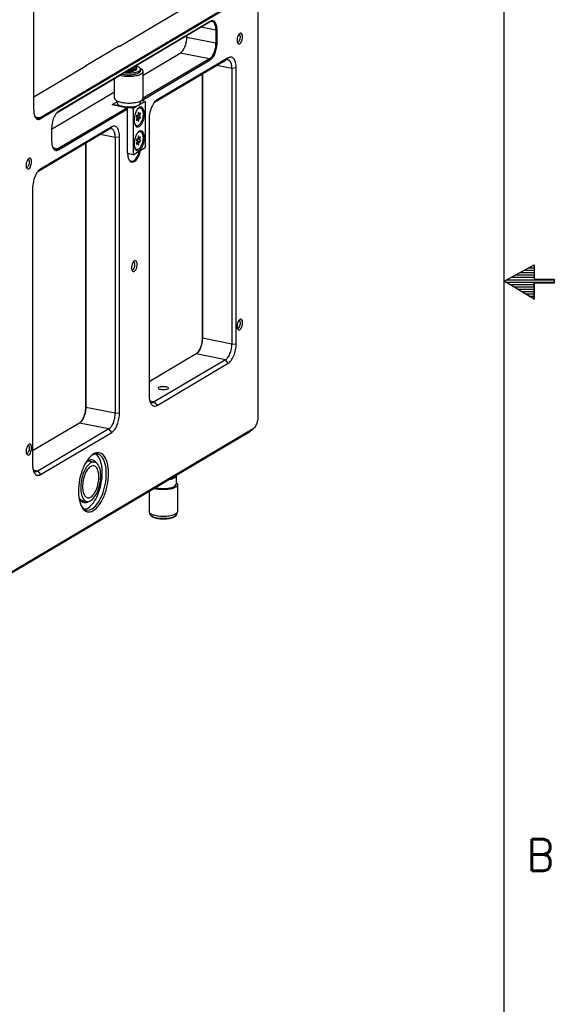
# Model space of a CAD drawing. Extents: x -401 to 590, y -380 to 320.
# Tile 34 of 54: x 505 to 590, y -144 to 11. Entities that reach past the tile are written whole.
import ezdxf

# ---------------------------------------------------------------- set-up
doc = ezdxf.new("R2010")
doc.units = 0
doc.layers.get('0').update_dxf_attribs({"linetype": 'CONTINUOUS'})
doc.layers.add('1', color=7, linetype='CONTINUOUS')
doc.styles.add('CONVERTER_6', font='txt.shx', dxfattribs={"width": 0.97875})

# ---------------------------------------------------------------- blocks, each defined once
blk = doc.blocks.new('E6980-24120__1', base_point=(776.55, -282.69))
at = {"color": 7, "linetype": 'CONTINUOUS'}
for p, q in [((1085.94, 334.87), (1085.94, -102.65)), ((1015.14, -5.71), (1015.14, 154.04)), ((1042.14, 14.39), (1066.64, 28.91)), ((1017.05, -8.16), (1076.38, 26.98)), ((1076.6, 26.71), (1017.27, -8.44)), ((1022.72, -6.31), (1070.72, 22.13)), ((1070.93, 22.32), (1022.93, -6.12)), ((1072.72, 19.55), (1072.72, 15.42)), ((1073.06, 15.45), (1073.06, 19.58)), ((1063.41, 17.79), (1063.41, 17.25)), ((1041.92, 14.44), (1031.59, 8.32)), ((1042.14, 14.39), (1041.92, 14.44)), ((1049.13, -2.72), (1070.93, 10.2)), ((1049.7, 5.38), (1061.41, 12.31)), ((1070.72, 10.47), (1049.7, -1.98)), ((1053.28, -3.23), (1075.73, 10.07)), ((1076.6, 10.84), (1054.1, -2.49)), ((1031.81, 8.28), (1015.14, -1.6)), ((1031.5, 8.2), (1031.59, 8.32)), ((1031.5, 8.2), (1031.5, 8.09)), ((1031.59, 8.32), (1031.81, 8.28)), ((1031.59, 8.32), (1031.59, 8.15)), ((1077.73, 7.49), (1077.73, -79.6)), ((1079.1, -79.47), (1079.1, 7.62)), ((1068.33, 5.68), (1068.33, -77.64)), ((1068.42, 5.74), (1068.42, -77.76)), ((1020.81, -11.74), (1040.7, 0.05)), ((1041.5, -3.04), (1040.01, -3.92)), ((1044.72, -4.93), (1022.72, -17.96)), ((1022.93, -18.24), (1044.81, -5.28)), ((1040.01, -3.92), (1039.91, -3.98)), ((1039.91, -3.98), (1044.72, -4.93)), ((1044.72, -4.93), (1044.81, -5.28)), ((1044.81, -19.24), (1044.81, -5.28)), ((1051.6, -8.67), (1051.6, -95.76)), ((1016.45, -25.05), (1038.9, -11.75)), ((1039.77, -10.98), (1017.27, -24.31)), ((1020.81, -11.37), (1020.81, -15.5)), ((1040.9, -14.33), (1040.9, -101.42)), ((1042.27, -101.29), (1042.27, -14.2)), ((1031.5, -16.14), (1031.5, -99.46)), ((1031.59, -16.08), (1031.59, -99.58)), ((1014.77, -30.49), (1014.77, -117.58)), ((1066.42, -82.7), (1051.6, -91.48)), ((1075.73, -84.54), (1053.23, -97.87)), ((1054.1, -98.98), (1076.6, -85.65)), ((1029.59, -104.52), (1014.77, -113.3)), ((787.58, -282.48), (1083.58, -107.13)), ((1084.44, -106.36), (939.98, -191.93)), ((1038.9, -106.36), (1016.4, -119.69)), ((1017.27, -120.8), (1039.77, -107.47)), ((1084.69, -106.18), (1083.9, -106.88))]:
    blk.add_line(p, q, dxfattribs=at)
at = {"color": 3, "linetype": 'CONTINUOUS'}
for p, q in [((1070.72, 22.13), (1070.93, 22.32)), ((1072.72, 19.55), (1067.96, 20.49)), ((1073.06, 19.58), (1072.72, 19.55)), ((1072.72, 15.42), (1063.41, 17.25)), ((1073.06, 15.45), (1072.72, 15.42)), ((1070.72, 10.47), (1061.41, 12.31)), ((1070.93, 10.2), (1070.72, 10.47)), ((1075.73, 10.07), (1076.6, 10.84)), ((1077.73, 7.49), (1072.97, 8.43)), ((1079.1, 7.62), (1077.73, 7.49)), ((1054.1, -2.49), (1053.33, -3.17)), ((1022.93, -6.12), (1022.72, -6.31)), ((1017.05, -8.16), (1015.62, -7.88)), ((1017.05, -8.16), (1017.27, -8.44)), ((1038.9, -11.75), (1039.77, -10.98)), ((1040.9, -14.33), (1036.14, -13.39)), ((1042.27, -14.2), (1040.9, -14.33)), ((1022.72, -17.96), (1021.29, -17.68)), ((1022.93, -18.24), (1022.72, -17.96)), ((1017.27, -24.31), (1016.5, -24.99)), ((1068.33, -77.64), (1068.42, -77.76)), ((1077.73, -79.6), (1068.42, -77.76)), ((1077.73, -79.6), (1079.1, -79.47)), ((1075.73, -84.54), (1066.42, -82.7)), ((1076.6, -85.65), (1075.73, -84.54)), ((1031.5, -99.46), (1031.59, -99.58)), ((1053.23, -97.87), (1051.83, -97.59)), ((1053.23, -97.87), (1054.1, -98.98)), ((1040.9, -101.42), (1031.59, -99.58)), ((1040.9, -101.42), (1042.27, -101.29)), ((1038.9, -106.36), (1029.59, -104.52)), ((1039.77, -107.47), (1038.9, -106.36)), ((1084.44, -106.36), (1083.58, -107.13)), ((1016.4, -119.69), (1015, -119.41)), ((1016.4, -119.69), (1017.27, -120.8))]:
    blk.add_line(p, q, dxfattribs=at)
at = {"color": 7, "linetype": 'CONTINUOUS'}
for points in [[(1071.49, 22.29), (1071.25, 22.34), (1070.98, 22.28), (1070.72, 22.13)], [(1079.43, 15.82), (1079.47, 15.78), (1079.52, 15.76), (1079.57, 15.75)], [(1080.06, 18.2), (1080.01, 18.21), (1079.95, 18.21), (1079.9, 18.19)], [(1076.51, 10.23), (1076.26, 10.28), (1076, 10.22), (1075.73, 10.07)], [(1054.1, -2.49), (1053.96, -2.57), (1053.83, -2.68), (1053.69, -2.8)], [(1022.93, -6.12), (1022.82, -6.19), (1022.7, -6.27), (1022.59, -6.38)], [(1016.28, -8.33), (1016.52, -8.38), (1016.78, -8.32), (1017.05, -8.16)], [(1022.72, -6.31), (1022.64, -6.36), (1022.56, -6.41), (1022.49, -6.47)], [(1039.68, -11.59), (1039.43, -11.54), (1039.17, -11.59), (1038.9, -11.75)], [(1021.94, -18.13), (1022.19, -18.18), (1022.45, -18.12), (1022.72, -17.96)], [(1013.43, -21.27), (1013.38, -21.26), (1013.32, -21.27), (1013.27, -21.28)], [(1012.8, -23.65), (1012.84, -23.69), (1012.89, -23.71), (1012.94, -23.72)], [(1017.27, -24.31), (1017.13, -24.39), (1017, -24.49), (1016.86, -24.61)], [(1046.74, -53.67), (1046.69, -53.66), (1046.64, -53.66), (1046.58, -53.68)], [(1046.11, -56.05), (1046.16, -56.09), (1046.21, -56.11), (1046.26, -56.12)], [(1079.43, -74.5), (1079.47, -74.54), (1079.52, -74.57), (1079.57, -74.58)], [(1080.06, -72.12), (1080.01, -72.11), (1079.95, -72.12), (1079.9, -72.14)], [(1066.75, -82.46), (1066.64, -82.56), (1066.53, -82.64), (1066.42, -82.7)], [(1051.84, -97.63), (1052.02, -97.85), (1052.23, -97.99), (1052.46, -98.04)], [(1052.46, -98.04), (1052.7, -98.08), (1052.97, -98.03), (1053.23, -97.87)], [(1029.92, -104.28), (1029.81, -104.38), (1029.7, -104.46), (1029.59, -104.52)], [(1083.9, -106.88), (1083.79, -106.98), (1083.69, -107.06), (1083.58, -107.13)], [(1084.69, -106.18), (1084.61, -106.25), (1084.52, -106.31), (1084.44, -106.36)], [(1013.43, -111.59), (1013.38, -111.58), (1013.32, -111.59), (1013.27, -111.61)], [(1012.8, -113.97), (1012.84, -114.01), (1012.89, -114.04), (1012.94, -114.05)], [(1031.73, -116.87), (1031.68, -116.91), (1031.63, -116.96), (1031.59, -117)], [(1015.01, -119.45), (1015.19, -119.67), (1015.4, -119.81), (1015.63, -119.85)], [(1015.63, -119.85), (1015.87, -119.9), (1016.14, -119.85), (1016.4, -119.69)], [(1029.4, -128.07), (1029.43, -128.13), (1029.45, -128.19), (1029.48, -128.25)]]:
    blk.add_open_spline(points, degree=3, dxfattribs=at)
for points, knots in [([(1073.06, 19.58), (1073.06, 20.11), (1073, 20.59), (1072.79, 21.44), (1072.63, 21.78), (1072.24, 22.29), (1072, 22.45), (1071.49, 22.54), (1071.21, 22.48), (1070.93, 22.32)], [0, 0, 0, 0, 1, 1, 2, 2, 3, 3, 4, 4, 4, 4]), ([(1072.72, 19.55), (1072.72, 20.04), (1072.66, 20.5), (1072.47, 21.29), (1072.32, 21.62), (1071.95, 22.1), (1071.73, 22.24), (1071.49, 22.29)], [0, 0, 0, 0, 1, 1, 2, 2, 3, 3, 3, 3]), ([(1063.41, 17.25), (1063.41, 16.76), (1063.35, 16.24), (1063.15, 15.21), (1063.01, 14.71), (1062.63, 13.79), (1062.41, 13.38), (1061.93, 12.72), (1061.67, 12.47), (1061.41, 12.31)], [0, 0, 0, 0, 1, 1, 2, 2, 3, 3, 4, 4, 4, 4]), ([(1080.11, 18.43), (1079.96, 18.29), (1079.82, 18.1), (1079.59, 17.62), (1079.5, 17.34), (1079.38, 16.76), (1079.36, 16.46), (1079.39, 15.93), (1079.45, 15.7), (1079.53, 15.52)], [0, 0, 0, 0, 1, 1, 2, 2, 3, 3, 4, 4, 4, 4]), ([(1079.53, 15.52), (1079.62, 15.34), (1079.73, 15.23), (1080, 15.14), (1080.15, 15.17), (1080.44, 15.38), (1080.59, 15.55), (1080.84, 15.99), (1080.94, 16.26), (1081.08, 16.83), (1081.12, 17.13), (1081.12, 17.41)], [0, 0, 0, 0, 1, 1, 2, 2, 3, 3, 4, 4, 5, 5, 5, 5]), ([(1079.57, 15.75), (1079.67, 15.73), (1079.78, 15.76), (1080, 15.95), (1080.11, 16.09), (1080.28, 16.44), (1080.35, 16.64), (1080.43, 17.08), (1080.45, 17.29), (1080.42, 17.68), (1080.38, 17.85), (1080.25, 18.1), (1080.16, 18.18), (1080.06, 18.2)], [0, 0, 0, 0, 1, 1, 2, 2, 3, 3, 4, 4, 5, 5, 6, 6, 6, 6]), ([(1081.12, 17.41), (1081.12, 17.73), (1081.07, 18.01), (1080.89, 18.43), (1080.76, 18.57), (1080.44, 18.64), (1080.27, 18.58), (1080.11, 18.43)], [0, 0, 0, 0, 1, 1, 2, 2, 3, 3, 3, 3]), ([(1070.72, 10.47), (1070.98, 10.63), (1071.24, 10.88), (1071.72, 11.55), (1071.94, 11.95), (1072.32, 12.87), (1072.46, 13.37), (1072.66, 14.4), (1072.72, 14.92), (1072.72, 15.42)], [0, 0, 0, 0, 1, 1, 2, 2, 3, 3, 4, 4, 4, 4]), ([(1070.93, 10.2), (1071.21, 10.36), (1071.49, 10.63), (1072, 11.33), (1072.24, 11.77), (1072.63, 12.74), (1072.79, 13.28), (1073, 14.37), (1073.06, 14.92), (1073.06, 15.45)], [0, 0, 0, 0, 1, 1, 2, 2, 3, 3, 4, 4, 4, 4]), ([(1077.73, 7.49), (1077.73, 7.98), (1077.68, 8.44), (1077.48, 9.23), (1077.33, 9.56), (1076.97, 10.04), (1076.75, 10.18), (1076.51, 10.23)], [0, 0, 0, 0, 1, 1, 2, 2, 3, 3, 3, 3]), ([(1079.1, 7.62), (1079.1, 8.24), (1079.03, 8.81), (1078.78, 9.8), (1078.6, 10.21), (1078.13, 10.81), (1077.86, 10.99), (1077.25, 11.1), (1076.93, 11.03), (1076.6, 10.84)], [0, 0, 0, 0, 1, 1, 2, 2, 3, 3, 4, 4, 4, 4]), ([(1053.69, -2.8), (1053.3, -3.15), (1052.94, -3.65), (1052.3, -4.9), (1052.05, -5.63), (1051.69, -7.15), (1051.6, -7.93), (1051.6, -8.67)], [0, 0, 0, 0, 1, 1, 2, 2, 3, 3, 3, 3]), ([(1015.14, -5.71), (1015.14, -6.11), (1015.18, -6.5), (1015.31, -7.2), (1015.4, -7.51), (1015.53, -7.77)], [0, 0, 0, 0, 1, 1, 2, 2, 2, 2]), ([(1015.47, -7.65), (1015.58, -7.84), (1015.7, -7.99), (1015.97, -8.22), (1016.12, -8.3), (1016.28, -8.33)], [0, 0, 0, 0, 1, 1, 2, 2, 2, 2]), ([(1015.53, -7.77), (1015.72, -8.18), (1015.98, -8.45), (1016.59, -8.69), (1016.93, -8.64), (1017.27, -8.44)], [0, 0, 0, 0, 1, 1, 2, 2, 2, 2]), ([(1022.59, -6.38), (1022.26, -6.67), (1021.95, -7.1), (1021.41, -8.16), (1021.19, -8.78), (1020.89, -10.08), (1020.81, -10.74), (1020.81, -11.37)], [0, 0, 0, 0, 1, 1, 2, 2, 3, 3, 3, 3]), ([(1040.9, -14.33), (1040.9, -13.83), (1040.85, -13.38), (1040.65, -12.59), (1040.5, -12.26), (1040.14, -11.78), (1039.92, -11.63), (1039.68, -11.59)], [0, 0, 0, 0, 1, 1, 2, 2, 3, 3, 3, 3]), ([(1042.27, -14.2), (1042.27, -13.58), (1042.2, -13.01), (1041.95, -12.02), (1041.77, -11.61), (1041.3, -11.01), (1041.03, -10.83), (1040.42, -10.72), (1040.1, -10.79), (1039.77, -10.98)], [0, 0, 0, 0, 1, 1, 2, 2, 3, 3, 4, 4, 4, 4]), ([(1020.81, -15.5), (1020.81, -15.91), (1020.84, -16.3), (1020.97, -17), (1021.07, -17.31), (1021.19, -17.57)], [0, 0, 0, 0, 1, 1, 2, 2, 2, 2]), ([(1021.14, -17.45), (1021.24, -17.64), (1021.36, -17.79), (1021.64, -18.02), (1021.78, -18.1), (1021.94, -18.13)], [0, 0, 0, 0, 1, 1, 2, 2, 2, 2]), ([(1021.19, -17.57), (1021.39, -17.98), (1021.65, -18.25), (1022.25, -18.49), (1022.59, -18.44), (1022.93, -18.24)], [0, 0, 0, 0, 1, 1, 2, 2, 2, 2]), ([(1045.19, -21.3), (1045.37, -21.66), (1045.59, -21.92), (1046.11, -22.19), (1046.39, -22.2), (1046.99, -21.97), (1047.29, -21.74), (1047.87, -21.05), (1048.13, -20.61), (1048.58, -19.59), (1048.76, -19.02), (1048.88, -18.43)], [0, 0, 0, 0, 1, 1, 2, 2, 3, 3, 4, 4, 5, 5, 5, 5]), ([(1013.48, -21.05), (1013.33, -21.18), (1013.19, -21.37), (1012.96, -21.85), (1012.87, -22.13), (1012.75, -22.71), (1012.73, -23.01), (1012.76, -23.54), (1012.82, -23.77), (1012.9, -23.95)], [0, 0, 0, 0, 1, 1, 2, 2, 3, 3, 4, 4, 4, 4]), ([(1012.94, -23.72), (1013.04, -23.74), (1013.15, -23.71), (1013.37, -23.53), (1013.48, -23.39), (1013.65, -23.03), (1013.72, -22.83), (1013.8, -22.4), (1013.82, -22.18), (1013.79, -21.79), (1013.75, -21.62), (1013.62, -21.37), (1013.53, -21.29), (1013.43, -21.27)], [0, 0, 0, 0, 1, 1, 2, 2, 3, 3, 4, 4, 5, 5, 6, 6, 6, 6]), ([(1014.49, -22.06), (1014.49, -21.75), (1014.44, -21.46), (1014.26, -21.04), (1014.13, -20.91), (1013.81, -20.83), (1013.64, -20.89), (1013.48, -21.05)], [0, 0, 0, 0, 1, 1, 2, 2, 3, 3, 3, 3]), ([(1044.81, -19.24), (1044.81, -19.64), (1044.84, -20.03), (1044.97, -20.73), (1045.07, -21.04), (1045.19, -21.3)], [0, 0, 0, 0, 1, 1, 2, 2, 2, 2]), ([(1045.14, -21.18), (1045.24, -21.37), (1045.36, -21.52), (1045.64, -21.75), (1045.78, -21.83), (1045.94, -21.86)], [0, 0, 0, 0, 1, 1, 2, 2, 2, 2]), ([(1045.94, -21.86), (1046.25, -21.92), (1046.58, -21.82), (1047.23, -21.31), (1047.55, -20.92), (1048.1, -19.9), (1048.32, -19.31), (1048.48, -18.67)], [0, 0, 0, 0, 1, 1, 2, 2, 3, 3, 3, 3]), ([(1012.9, -23.95), (1012.99, -24.13), (1013.1, -24.25), (1013.37, -24.33), (1013.52, -24.3), (1013.81, -24.1), (1013.96, -23.93), (1014.21, -23.48), (1014.31, -23.21), (1014.45, -22.64), (1014.49, -22.34), (1014.49, -22.06)], [0, 0, 0, 0, 1, 1, 2, 2, 3, 3, 4, 4, 5, 5, 5, 5]), ([(1016.86, -24.61), (1016.47, -24.96), (1016.11, -25.47), (1015.47, -26.72), (1015.22, -27.44), (1014.86, -28.97), (1014.77, -29.75), (1014.77, -30.49)], [0, 0, 0, 0, 1, 1, 2, 2, 3, 3, 3, 3]), ([(1046.79, -53.44), (1046.64, -53.58), (1046.51, -53.77), (1046.27, -54.25), (1046.18, -54.53), (1046.07, -55.11), (1046.05, -55.41), (1046.08, -55.94), (1046.13, -56.17), (1046.22, -56.35)], [0, 0, 0, 0, 1, 1, 2, 2, 3, 3, 4, 4, 4, 4]), ([(1046.22, -56.35), (1046.3, -56.53), (1046.42, -56.64), (1046.68, -56.73), (1046.83, -56.7), (1047.13, -56.49), (1047.27, -56.32), (1047.52, -55.88), (1047.63, -55.61), (1047.77, -55.04), (1047.81, -54.74), (1047.81, -54.46)], [0, 0, 0, 0, 1, 1, 2, 2, 3, 3, 4, 4, 5, 5, 5, 5]), ([(1046.26, -56.12), (1046.36, -56.14), (1046.47, -56.11), (1046.69, -55.92), (1046.79, -55.78), (1046.96, -55.43), (1047.03, -55.23), (1047.12, -54.79), (1047.13, -54.58), (1047.11, -54.19), (1047.06, -54.02), (1046.93, -53.77), (1046.84, -53.69), (1046.74, -53.67)], [0, 0, 0, 0, 1, 1, 2, 2, 3, 3, 4, 4, 5, 5, 6, 6, 6, 6]), ([(1047.81, -54.46), (1047.81, -54.14), (1047.76, -53.86), (1047.57, -53.44), (1047.44, -53.3), (1047.13, -53.23), (1046.96, -53.29), (1046.79, -53.44)], [0, 0, 0, 0, 1, 1, 2, 2, 3, 3, 3, 3]), ([(1080.11, -71.9), (1079.96, -72.03), (1079.82, -72.22), (1079.59, -72.71), (1079.5, -72.99), (1079.38, -73.57), (1079.36, -73.86), (1079.39, -74.39), (1079.45, -74.63), (1079.53, -74.8)], [0, 0, 0, 0, 1, 1, 2, 2, 3, 3, 4, 4, 4, 4]), ([(1079.53, -74.8), (1079.62, -74.98), (1079.73, -75.1), (1080, -75.18), (1080.15, -75.15), (1080.44, -74.95), (1080.59, -74.78), (1080.84, -74.33), (1080.94, -74.07), (1081.08, -73.49), (1081.12, -73.2), (1081.12, -72.92)], [0, 0, 0, 0, 1, 1, 2, 2, 3, 3, 4, 4, 5, 5, 5, 5]), ([(1079.57, -74.58), (1079.67, -74.6), (1079.78, -74.56), (1080, -74.38), (1080.11, -74.24), (1080.28, -73.88), (1080.35, -73.68), (1080.43, -73.25), (1080.45, -73.03), (1080.42, -72.64), (1080.38, -72.47), (1080.25, -72.22), (1080.16, -72.14), (1080.06, -72.12)], [0, 0, 0, 0, 1, 1, 2, 2, 3, 3, 4, 4, 5, 5, 6, 6, 6, 6]), ([(1081.12, -72.92), (1081.12, -72.6), (1081.07, -72.31), (1080.89, -71.89), (1080.76, -71.76), (1080.44, -71.68), (1080.27, -71.75), (1080.11, -71.9)], [0, 0, 0, 0, 1, 1, 2, 2, 3, 3, 3, 3]), ([(1068.33, -77.64), (1068.33, -78.25), (1068.26, -78.89), (1067.97, -80.15), (1067.77, -80.75), (1067.26, -81.79), (1066.97, -82.23), (1066.65, -82.54)], [0, 0, 0, 0, 1, 1, 2, 2, 3, 3, 3, 3]), ([(1068.42, -77.76), (1068.42, -78.35), (1068.35, -78.98), (1068.06, -80.2), (1067.86, -80.78), (1067.35, -81.77), (1067.06, -82.18), (1066.75, -82.46)], [0, 0, 0, 0, 1, 1, 2, 2, 3, 3, 3, 3]), ([(1075.73, -84.54), (1075.99, -84.39), (1076.25, -84.13), (1076.74, -83.47), (1076.96, -83.06), (1077.33, -82.14), (1077.48, -81.64), (1077.68, -80.61), (1077.73, -80.09), (1077.73, -79.6)], [0, 0, 0, 0, 1, 1, 2, 2, 3, 3, 4, 4, 4, 4]), ([(1076.6, -85.65), (1076.93, -85.46), (1077.25, -85.14), (1077.86, -84.31), (1078.13, -83.8), (1078.6, -82.65), (1078.78, -82.03), (1079.03, -80.74), (1079.1, -80.09), (1079.1, -79.47)], [0, 0, 0, 0, 1, 1, 2, 2, 3, 3, 4, 4, 4, 4]), ([(1054.5, -93.5), (1054.5, -93.4), (1054.58, -93.31), (1054.86, -93.14), (1055.06, -93.08), (1055.55, -92.98), (1055.82, -92.95), (1056.38, -92.95), (1056.66, -92.98), (1057.15, -93.08), (1057.35, -93.14), (1057.63, -93.31), (1057.7, -93.4), (1057.7, -93.5)], [0, 0, 0, 0, 1, 1, 2, 2, 3, 3, 4, 4, 5, 5, 6, 6, 6, 6]), ([(1051.6, -95.76), (1051.6, -96.24), (1051.64, -96.7), (1051.79, -97.52), (1051.9, -97.89), (1052.05, -98.19)], [0, 0, 0, 0, 1, 1, 2, 2, 2, 2]), ([(1055.3, -93.97), (1055.06, -93.93), (1054.86, -93.86), (1054.58, -93.69), (1054.5, -93.6), (1054.5, -93.5)], [0, 0, 0, 0, 1, 1, 2, 2, 2, 2]), ([(1057.7, -93.5), (1057.7, -93.6), (1057.63, -93.69), (1057.35, -93.86), (1057.15, -93.93), (1056.66, -94.02), (1056.38, -94.05), (1055.82, -94.05), (1055.55, -94.02), (1055.3, -93.97)], [0, 0, 0, 0, 1, 1, 2, 2, 3, 3, 4, 4, 4, 4]), ([(1031.5, -99.46), (1031.5, -100.07), (1031.43, -100.71), (1031.14, -101.97), (1030.94, -102.56), (1030.43, -103.61), (1030.14, -104.05), (1029.82, -104.36)], [0, 0, 0, 0, 1, 1, 2, 2, 3, 3, 3, 3]), ([(1052.05, -98.19), (1052.28, -98.67), (1052.59, -99), (1053.3, -99.27), (1053.7, -99.22), (1054.1, -98.98)], [0, 0, 0, 0, 1, 1, 2, 2, 2, 2]), ([(1031.59, -99.58), (1031.59, -100.17), (1031.52, -100.79), (1031.23, -102.02), (1031.03, -102.59), (1030.52, -103.59), (1030.23, -104), (1029.92, -104.28)], [0, 0, 0, 0, 1, 1, 2, 2, 3, 3, 3, 3]), ([(1038.9, -106.36), (1039.16, -106.2), (1039.42, -105.95), (1039.91, -105.29), (1040.13, -104.88), (1040.5, -103.96), (1040.65, -103.46), (1040.85, -102.43), (1040.9, -101.91), (1040.9, -101.42)], [0, 0, 0, 0, 1, 1, 2, 2, 3, 3, 4, 4, 4, 4]), ([(1039.77, -107.47), (1040.1, -107.28), (1040.42, -106.96), (1041.03, -106.13), (1041.3, -105.62), (1041.77, -104.47), (1041.95, -103.85), (1042.2, -102.56), (1042.27, -101.91), (1042.27, -101.29)], [0, 0, 0, 0, 1, 1, 2, 2, 3, 3, 4, 4, 4, 4]), ([(1085.94, -102.65), (1085.94, -103.09), (1085.89, -103.56), (1085.67, -104.48), (1085.52, -104.91), (1085.14, -105.66), (1084.92, -105.97), (1084.69, -106.18)], [0, 0, 0, 0, 1, 1, 2, 2, 3, 3, 3, 3]), ([(1013.48, -111.37), (1013.33, -111.5), (1013.19, -111.7), (1012.96, -112.18), (1012.87, -112.46), (1012.75, -113.04), (1012.73, -113.33), (1012.76, -113.86), (1012.82, -114.1), (1012.9, -114.28)], [0, 0, 0, 0, 1, 1, 2, 2, 3, 3, 4, 4, 4, 4]), ([(1012.94, -114.05), (1013.04, -114.07), (1013.15, -114.03), (1013.37, -113.85), (1013.48, -113.71), (1013.65, -113.36), (1013.72, -113.15), (1013.8, -112.72), (1013.82, -112.5), (1013.79, -112.11), (1013.75, -111.94), (1013.62, -111.69), (1013.53, -111.61), (1013.43, -111.59)], [0, 0, 0, 0, 1, 1, 2, 2, 3, 3, 4, 4, 5, 5, 6, 6, 6, 6]), ([(1014.49, -112.39), (1014.49, -112.07), (1014.44, -111.79), (1014.26, -111.36), (1014.13, -111.23), (1013.81, -111.16), (1013.64, -111.22), (1013.48, -111.37)], [0, 0, 0, 0, 1, 1, 2, 2, 3, 3, 3, 3]), ([(1012.9, -114.28), (1012.99, -114.45), (1013.1, -114.57), (1013.37, -114.66), (1013.52, -114.62), (1013.81, -114.42), (1013.96, -114.25), (1014.21, -113.8), (1014.31, -113.54), (1014.45, -112.96), (1014.49, -112.67), (1014.49, -112.39)], [0, 0, 0, 0, 1, 1, 2, 2, 3, 3, 4, 4, 5, 5, 5, 5]), ([(1033.24, -114.88), (1032.61, -115.46), (1032.01, -116.25), (1030.92, -118.19), (1030.46, -119.31), (1029.73, -121.73), (1029.48, -123), (1029.23, -125.51), (1029.24, -126.73), (1029.5, -128.93), (1029.76, -129.9), (1030.13, -130.66)], [0, 0, 0, 0, 1, 1, 2, 2, 3, 3, 4, 4, 5, 5, 5, 5]), ([(1035.33, -114.32), (1034.97, -114.25), (1034.59, -114.28), (1033.82, -114.53), (1033.43, -114.75), (1033.05, -115.07)], [0, 0, 0, 0, 1, 1, 2, 2, 2, 2]), ([(1038.77, -120.42), (1038.77, -119.13), (1038.62, -117.93), (1038.04, -115.93), (1037.62, -115.13), (1036.57, -114.08), (1035.95, -113.83), (1034.62, -113.93), (1033.92, -114.27), (1033.24, -114.88)], [0, 0, 0, 0, 1, 1, 2, 2, 3, 3, 4, 4, 4, 4]), ([(1036.79, -120.23), (1036.79, -119.27), (1036.7, -118.37), (1036.36, -116.77), (1036.11, -116.07), (1035.47, -114.96), (1035.09, -114.55), (1034.66, -114.3)], [0, 0, 0, 0, 1, 1, 2, 2, 3, 3, 3, 3]), ([(1038.08, -120.48), (1038.08, -119.38), (1037.97, -118.35), (1037.52, -116.57), (1037.19, -115.84), (1036.36, -114.76), (1035.87, -114.43), (1035.33, -114.32)], [0, 0, 0, 0, 1, 1, 2, 2, 3, 3, 3, 3]), ([(1014.77, -117.58), (1014.77, -118.06), (1014.81, -118.52), (1014.96, -119.34), (1015.07, -119.71), (1015.22, -120.01)], [0, 0, 0, 0, 1, 1, 2, 2, 2, 2]), ([(1033.08, -116.58), (1032.85, -116.53), (1032.6, -116.55), (1032.09, -116.7), (1031.83, -116.83), (1031.57, -117.03)], [0, 0, 0, 0, 1, 1, 2, 2, 2, 2]), ([(1034.75, -116.96), (1034.49, -116.61), (1034.2, -116.37), (1033.54, -116.12), (1033.19, -116.11), (1032.46, -116.32), (1032.09, -116.54), (1031.73, -116.87)], [0, 0, 0, 0, 1, 1, 2, 2, 3, 3, 3, 3]), ([(1015.22, -120.01), (1015.45, -120.49), (1015.76, -120.82), (1016.47, -121.09), (1016.87, -121.04), (1017.27, -120.8)], [0, 0, 0, 0, 1, 1, 2, 2, 2, 2]), ([(1030.13, -130.66), (1030.51, -131.47), (1031.01, -132.04), (1032.16, -132.65), (1032.8, -132.68), (1034.13, -132.18), (1034.81, -131.66), (1036.09, -130.14), (1036.68, -129.16), (1037.68, -126.9), (1038.08, -125.63), (1038.63, -123.01), (1038.77, -121.68), (1038.77, -120.42)], [0, 0, 0, 0, 1, 1, 2, 2, 3, 3, 4, 4, 5, 5, 6, 6, 6, 6]), ([(1031.21, -131.74), (1031.74, -131.67), (1032.29, -131.41), (1033.37, -130.52), (1033.9, -129.9), (1034.86, -128.38), (1035.29, -127.48), (1036.02, -125.52), (1036.3, -124.47), (1036.69, -122.32), (1036.79, -121.25), (1036.79, -120.23)], [0, 0, 0, 0, 1, 1, 2, 2, 3, 3, 4, 4, 5, 5, 5, 5]), ([(1031.84, -131.98), (1032.39, -132.09), (1032.97, -131.96), (1034.16, -131.27), (1034.75, -130.71), (1035.84, -129.21), (1036.34, -128.29), (1037.18, -126.23), (1037.51, -125.09), (1037.97, -122.77), (1038.08, -121.6), (1038.08, -120.48)], [0, 0, 0, 0, 1, 1, 2, 2, 3, 3, 4, 4, 5, 5, 5, 5]), ([(1029.4, -128.05), (1029.56, -128.32), (1029.75, -128.55), (1030.16, -128.88), (1030.38, -128.99), (1030.62, -129.04)], [0, 0, 0, 0, 1, 1, 2, 2, 2, 2]), ([(1029.48, -128.25), (1029.69, -128.69), (1029.95, -129.04), (1030.54, -129.51), (1030.87, -129.63), (1031.57, -129.65), (1031.94, -129.54), (1032.31, -129.32)], [0, 0, 0, 0, 1, 1, 2, 2, 3, 3, 3, 3]), ([(1030.02, -130.42), (1030.25, -130.86), (1030.53, -131.21), (1031.15, -131.74), (1031.48, -131.91), (1031.84, -131.98)], [0, 0, 0, 0, 1, 1, 2, 2, 2, 2])]:
    blk.add_open_spline(points, degree=3, knots=knots, dxfattribs=at)
blk = doc.blocks.new('E2812-23753-0__4', base_point=(1051.8, -134.8))
at = {"color": 7, "linetype": 'CONTINUOUS'}
for p, q in [((1051.8, -133.14), (1051.8, -132.93)), ((1052.38, -133.92), (1052.1, -133.67)), ((1059.83, -133.92), (1060.11, -133.67)), ((1060.4, -133.14), (1060.4, -132.93))]:
    blk.add_line(p, q, dxfattribs=at)
for points in [[(1051.8, -133.14), (1051.8, -133.32), (1051.9, -133.5), (1052.1, -133.67)], [(1060.11, -133.67), (1060.3, -133.5), (1060.4, -133.32), (1060.4, -133.14)]]:
    blk.add_open_spline(points, degree=3, dxfattribs=at)
for points in [[(1052.1, -133.67), (1052.35, -133.89), (1052.75, -134.09), (1053.79, -134.4), (1054.41, -134.51), (1055.75, -134.62), (1056.45, -134.62), (1057.8, -134.51), (1058.42, -134.4), (1059.46, -134.09), (1059.86, -133.89), (1060.11, -133.67)], [(1052.38, -133.92), (1052.61, -134.12), (1052.99, -134.3), (1053.95, -134.59), (1054.53, -134.7), (1055.78, -134.8), (1056.43, -134.8), (1057.68, -134.7), (1058.26, -134.59), (1059.22, -134.3), (1059.6, -134.12), (1059.83, -133.92)]]:
    blk.add_open_spline(points, degree=3, knots=[0, 0, 0, 0, 1, 1, 2, 2, 3, 3, 4, 4, 5, 5, 5, 5], dxfattribs=at)
blk = doc.blocks.new('BEARING_HK0509__5', base_point=(1051.6, -134.03))
at = {"color": 7, "linetype": 'CONTINUOUS'}
for p, q in [((1060.6, -124.02), (1060.6, -132.48)), ((1051.6, -126.07), (1051.6, -132.48))]:
    blk.add_line(p, q, dxfattribs=at)
for points, knots in [([(1060.6, -124.02), (1060.6, -124.24), (1060.47, -124.45), (1059.96, -124.85), (1059.58, -125.02), (1058.65, -125.31), (1058.09, -125.42), (1056.89, -125.55), (1056.26, -125.58), (1055.01, -125.53), (1054.4, -125.46), (1053.85, -125.36)], [0, 0, 0, 0, 1, 1, 2, 2, 3, 3, 4, 4, 5, 5, 5, 5]), ([(1053.85, -133.81), (1053.4, -133.72), (1052.99, -133.61), (1052.32, -133.33), (1052.05, -133.17), (1051.7, -132.84), (1051.6, -132.66), (1051.6, -132.48)], [0, 0, 0, 0, 1, 1, 2, 2, 3, 3, 3, 3]), ([(1060.6, -132.48), (1060.6, -132.7), (1060.47, -132.91), (1059.96, -133.3), (1059.58, -133.48), (1058.65, -133.77), (1058.09, -133.88), (1056.89, -134.01), (1056.26, -134.03), (1055.01, -133.99), (1054.4, -133.92), (1053.85, -133.81)], [0, 0, 0, 0, 1, 1, 2, 2, 3, 3, 4, 4, 5, 5, 5, 5])]:
    blk.add_open_spline(points, degree=3, knots=knots, dxfattribs=at)
for points in [[(1060.1, -123.32), (1060.43, -123.54), (1060.6, -123.78), (1060.6, -124.02)], [(1053.85, -125.36), (1053.59, -125.3), (1053.34, -125.24), (1053.11, -125.17)]]:
    blk.add_open_spline(points, degree=3, dxfattribs=at)
blk = doc.blocks.new('24791-0S111__6', base_point=(1053.47, -125.34))
at = {"color": 7, "linetype": 'CONTINUOUS'}
for p, q in [((1060.1, -121.11), (1060.1, -123.83)), ((1059.64, -124.5), (1059.83, -124.33))]:
    blk.add_line(p, q, dxfattribs=at)
for points in [[(1059.39, -121.57), (1059.59, -121.46), (1059.73, -121.33), (1059.81, -121.2)], [(1060.1, -121.11), (1060.1, -121.08), (1060.1, -121.06), (1060.1, -121.03)], [(1058.67, -121.88), (1058.96, -121.79), (1059.2, -121.69), (1059.39, -121.57)], [(1059.57, -124.52), (1059.67, -124.46), (1059.76, -124.4), (1059.83, -124.33)], [(1059.83, -124.33), (1060.01, -124.17), (1060.1, -124), (1060.1, -123.83)], [(1059.39, -124.67), (1059.49, -124.62), (1059.57, -124.56), (1059.64, -124.5)]]:
    blk.add_open_spline(points, degree=3, dxfattribs=at)
for points, knots in [([(1059.57, -121.79), (1059.74, -121.69), (1059.88, -121.58), (1060.06, -121.35), (1060.1, -121.23), (1060.1, -121.11)], [0, 0, 0, 0, 1, 1, 2, 2, 2, 2]), ([(1057.91, -122.33), (1058.26, -122.27), (1058.57, -122.19), (1059.13, -122.01), (1059.38, -121.91), (1059.57, -121.79)], [0, 0, 0, 0, 1, 1, 2, 2, 2, 2]), ([(1053.47, -124.96), (1053.89, -125.1), (1054.39, -125.2), (1055.49, -125.32), (1056.07, -125.34), (1057.21, -125.28), (1057.75, -125.21), (1058.71, -124.99), (1059.11, -124.84), (1059.39, -124.67)], [0, 0, 0, 0, 1, 1, 2, 2, 3, 3, 4, 4, 4, 4]), ([(1053.58, -124.9), (1054.03, -125.02), (1054.55, -125.11), (1055.67, -125.21), (1056.26, -125.22), (1057.4, -125.14), (1057.94, -125.07), (1058.88, -124.84), (1059.28, -124.69), (1059.57, -124.52)], [0, 0, 0, 0, 1, 1, 2, 2, 3, 3, 4, 4, 4, 4])]:
    blk.add_open_spline(points, degree=3, knots=knots, dxfattribs=at)
blk = doc.blocks.new('BEARING_ASSY1_7__7', base_point=(1051.6, -134.8))
for name, p in [('24791-0S111__6', (1053.47, -125.34)), ('BEARING_HK0509__5', (1051.6, -134.03)), ('E2812-23753-0__4', (1051.8, -134.8))]:
    blk.add_blockref(name, p)
blk = doc.blocks.new('23796-0S111__16', base_point=(1040.01, -19.79))
at = {"color": 7, "linetype": 'CONTINUOUS'}
for p, q in [((1047.34, 8.21), (1047.53, 8.05)), ((1047.7, 7.36), (1047.7, 7.74)), ((1041.5, -3.04), (1040.01, -3.92)), ((1041.5, -3.45), (1041.5, -2.82)), ((1050.39, -2.97), (1046.59, -5.22)), ((1048.9, -3.45), (1048.9, -2.82)), ((1050.39, -2.97), (1049.09, -2.71)), ((1050.39, -2.97), (1050.39, -17.53)), ((1040.01, -4), (1040.01, -3.92)), ((1046.59, -5.22), (1040.01, -3.92)), ((1046.59, -5.22), (1046.59, -19.79)), ((1046.59, -19.79), (1050.39, -17.53)), ((1046.59, -19.79), (1044.81, -19.43))]:
    blk.add_line(p, q, dxfattribs=at)
for points, knots in [([(1044.42, 6.55), (1044.78, 6.51), (1045.17, 6.5), (1045.92, 6.53), (1046.28, 6.58), (1046.91, 6.72), (1047.18, 6.82), (1047.37, 6.93)], [0, 0, 0, 0, 1, 1, 2, 2, 3, 3, 3, 3]), ([(1044.99, 6.89), (1045.3, 6.88), (1045.62, 6.89), (1046.22, 6.95), (1046.51, 7), (1047, 7.13), (1047.21, 7.22), (1047.37, 7.31)], [0, 0, 0, 0, 1, 1, 2, 2, 3, 3, 3, 3]), ([(1047.34, 8.21), (1047.47, 8.1), (1047.52, 7.98), (1047.46, 7.73), (1047.35, 7.62), (1046.97, 7.41), (1046.72, 7.32), (1046.12, 7.19), (1045.78, 7.15), (1045.42, 7.14)], [0, 0, 0, 0, 1, 1, 2, 2, 3, 3, 4, 4, 4, 4]), ([(1041.5, -3.45), (1041.5, -3.64), (1041.63, -3.82), (1042.11, -4.17), (1042.46, -4.32), (1043.33, -4.55), (1043.84, -4.64), (1044.92, -4.72), (1045.48, -4.72), (1046.57, -4.64), (1047.07, -4.55), (1047.94, -4.32), (1048.29, -4.17), (1048.78, -3.82), (1048.9, -3.64), (1048.9, -3.45)], [0, 0, 0, 0, 1, 1, 2, 2, 3, 3, 4, 4, 5, 5, 6, 6, 7, 7, 7, 7]), ([(1048.23, -5.04), (1047.98, -5.26), (1047.75, -5.59), (1047.34, -6.39), (1047.18, -6.85), (1046.95, -7.83), (1046.89, -8.33), (1046.89, -8.8)], [0, 0, 0, 0, 1, 1, 2, 2, 3, 3, 3, 3]), ([(1047.18, -10.36), (1047.33, -10.66), (1047.52, -10.87), (1047.97, -11.05), (1048.22, -11.02), (1048.73, -10.73), (1048.98, -10.47), (1049.43, -9.78), (1049.63, -9.35), (1049.93, -8.4), (1050.03, -7.9), (1050.11, -6.91), (1050.09, -6.43), (1049.94, -5.62), (1049.8, -5.29), (1049.44, -4.83), (1049.22, -4.7), (1048.74, -4.7), (1048.48, -4.82), (1048.23, -5.04)], [0, 0, 0, 0, 1, 1, 2, 2, 3, 3, 4, 4, 5, 5, 6, 6, 7, 7, 8, 8, 9, 9, 9, 9]), ([(1046.89, -8.8), (1046.89, -9.11), (1046.92, -9.4), (1047.01, -9.93), (1047.09, -10.16), (1047.18, -10.36)], [0, 0, 0, 0, 1, 1, 2, 2, 2, 2]), ([(1047.18, -17.87), (1047.33, -18.18), (1047.52, -18.38), (1047.97, -18.56), (1048.22, -18.53), (1048.73, -18.24), (1048.98, -17.99), (1049.43, -17.29), (1049.63, -16.86), (1049.93, -15.92), (1050.03, -15.41), (1050.11, -14.42), (1050.09, -13.95), (1049.94, -13.14), (1049.8, -12.8), (1049.44, -12.34), (1049.22, -12.22), (1048.74, -12.22), (1048.48, -12.33), (1048.23, -12.56)], [0, 0, 0, 0, 1, 1, 2, 2, 3, 3, 4, 4, 5, 5, 6, 6, 7, 7, 8, 8, 9, 9, 9, 9]), ([(1048.23, -12.56), (1047.98, -12.78), (1047.75, -13.11), (1047.34, -13.91), (1047.18, -14.37), (1046.95, -15.35), (1046.89, -15.85), (1046.89, -16.32)], [0, 0, 0, 0, 1, 1, 2, 2, 3, 3, 3, 3]), ([(1046.89, -16.32), (1046.89, -16.63), (1046.92, -16.92), (1047.01, -17.44), (1047.09, -17.68), (1047.18, -17.87)], [0, 0, 0, 0, 1, 1, 2, 2, 2, 2])]:
    blk.add_open_spline(points, degree=3, knots=knots, dxfattribs=at)
for points in [[(1047.29, 8.25), (1047.31, 8.24), (1047.33, 8.22), (1047.34, 8.21)], [(1047.37, 7.31), (1047.58, 7.44), (1047.7, 7.59), (1047.7, 7.74)], [(1047.37, 6.93), (1047.58, 7.06), (1047.7, 7.21), (1047.7, 7.36)], [(1047.7, 7.74), (1047.7, 7.84), (1047.64, 7.95), (1047.53, 8.05)]]:
    blk.add_open_spline(points, degree=3, dxfattribs=at)
blk = doc.blocks.new('WASHER1__17', base_point=(1043, 5.44))
at = {"color": 7, "linetype": 'CONTINUOUS'}
blk.add_line((1048.85, 7.27), (1048.85, 6.7), dxfattribs=at)
for points, knots in [([(1043.38, 5.62), (1043.82, 5.53), (1044.31, 5.48), (1045.33, 5.44), (1045.84, 5.46), (1046.81, 5.57), (1047.26, 5.66), (1048.02, 5.89), (1048.33, 6.04), (1048.74, 6.36), (1048.85, 6.53), (1048.85, 6.7)], [0, 0, 0, 0, 1, 1, 2, 2, 3, 3, 4, 4, 5, 5, 5, 5]), ([(1043.71, 6.13), (1044.27, 6.04), (1044.88, 6.01), (1046.09, 6.04), (1046.68, 6.11), (1047.7, 6.33), (1048.12, 6.49), (1048.7, 6.85), (1048.85, 7.06), (1048.85, 7.27)], [0, 0, 0, 0, 1, 1, 2, 2, 3, 3, 4, 4, 4, 4]), ([(1048.85, 7.27), (1048.85, 7.46), (1048.71, 7.66), (1048.19, 8.01), (1047.81, 8.16), (1047.34, 8.28)], [0, 0, 0, 0, 1, 1, 2, 2, 2, 2])]:
    blk.add_open_spline(points, degree=3, knots=knots, dxfattribs=at)
blk.add_open_spline([(1043, 5.71), (1043.12, 5.68), (1043.25, 5.65), (1043.38, 5.62)], degree=3, dxfattribs=at)
blk = doc.blocks.new('BEARING_HK0509__18', base_point=(1040.7, -3.49))
at = {"color": 7, "linetype": 'CONTINUOUS'}
for p, q in [((1049.7, -1.94), (1049.7, 6.52)), ((1040.7, -1.94), (1040.7, 4.34))]:
    blk.add_line(p, q, dxfattribs=at)
for points, knots in [([(1042.95, 5.18), (1043.5, 5.07), (1044.1, 5.01), (1045.36, 4.96), (1045.99, 4.99), (1047.19, 5.12), (1047.74, 5.23), (1048.68, 5.52), (1049.05, 5.69), (1049.57, 6.09), (1049.7, 6.3), (1049.7, 6.52)], [0, 0, 0, 0, 1, 1, 2, 2, 3, 3, 4, 4, 5, 5, 5, 5]), ([(1049.7, 6.52), (1049.7, 6.68), (1049.62, 6.84), (1049.32, 7.15), (1049.1, 7.3), (1048.82, 7.43)], [0, 0, 0, 0, 1, 1, 2, 2, 2, 2]), ([(1040.7, -1.94), (1040.7, -2.12), (1040.79, -2.3), (1041.15, -2.64), (1041.42, -2.79), (1042.09, -3.07), (1042.5, -3.18), (1042.95, -3.27)], [0, 0, 0, 0, 1, 1, 2, 2, 3, 3, 3, 3]), ([(1042.95, -3.27), (1043.5, -3.38), (1044.1, -3.45), (1045.36, -3.49), (1045.99, -3.47), (1047.19, -3.34), (1047.74, -3.23), (1048.68, -2.94), (1049.05, -2.76), (1049.57, -2.37), (1049.7, -2.16), (1049.7, -1.94)], [0, 0, 0, 0, 1, 1, 2, 2, 3, 3, 4, 4, 5, 5, 5, 5])]:
    blk.add_open_spline(points, degree=3, knots=knots, dxfattribs=at)
blk.add_open_spline([(1042.35, 5.32), (1042.54, 5.27), (1042.74, 5.22), (1042.95, 5.18)], degree=3, dxfattribs=at)
blk = doc.blocks.new('BEARING_ASSY2_8__19', base_point=(1040.01, -19.79))
for name, p in [('23796-0S111__16', (1040.01, -19.79)), ('BEARING_HK0509__18', (1040.7, -3.49)), ('WASHER1__17', (1043, 5.44))]:
    blk.add_blockref(name, p)
blk = doc.blocks.new('BEARINGS__60', base_point=(803.79, -281.6))
for name, p in [('BEARING_ASSY2_8__19', (1040.01, -19.79)), ('BEARING_ASSY1_7__7', (1051.6, -134.8))]:
    blk.add_blockref(name, p)
blk = doc.blocks.new('6960-0041_5', base_point=(1029.98, -129.38))
at = {"color": 7, "linetype": 'CONTINUOUS'}
for p, q in [((1033.08, -116.58), (1034.38, -116.83)), ((1030.62, -129.04), (1031.92, -129.29))]:
    blk.add_line(p, q, dxfattribs=at)
for points, knots in [([(1034.38, -116.83), (1034, -116.76), (1033.58, -116.84), (1032.75, -117.33), (1032.33, -117.73), (1031.56, -118.79), (1031.21, -119.43), (1030.61, -120.89), (1030.38, -121.69), (1030.06, -123.33), (1029.98, -124.16), (1029.98, -124.94)], [0, 0, 0, 0, 1, 1, 2, 2, 3, 3, 4, 4, 5, 5, 5, 5]), ([(1034.15, -118.01), (1033.84, -117.95), (1033.5, -118.02), (1032.82, -118.42), (1032.49, -118.74), (1031.86, -119.59), (1031.57, -120.12), (1031.09, -121.3), (1030.9, -121.95), (1030.64, -123.28), (1030.58, -123.95), (1030.58, -124.59)], [0, 0, 0, 0, 1, 1, 2, 2, 3, 3, 4, 4, 5, 5, 5, 5]), ([(1031.92, -129.29), (1032.36, -129.38), (1032.84, -129.25), (1033.79, -128.6), (1034.25, -128.08), (1035.09, -126.72), (1035.45, -125.91), (1036.01, -124.12), (1036.2, -123.17), (1036.36, -121.31), (1036.34, -120.42), (1036.08, -118.85), (1035.85, -118.19), (1035.21, -117.22), (1034.82, -116.92), (1034.38, -116.83)], [0, 0, 0, 0, 1, 1, 2, 2, 3, 3, 4, 4, 5, 5, 6, 6, 7, 7, 7, 7]), ([(1032.15, -128.12), (1032.51, -128.19), (1032.9, -128.08), (1033.67, -127.55), (1034.05, -127.13), (1034.72, -126.03), (1035.02, -125.37), (1035.47, -123.92), (1035.62, -123.15), (1035.75, -121.64), (1035.73, -120.92), (1035.52, -119.64), (1035.34, -119.11), (1034.82, -118.32), (1034.51, -118.08), (1034.15, -118.01)], [0, 0, 0, 0, 1, 1, 2, 2, 3, 3, 4, 4, 5, 5, 6, 6, 7, 7, 7, 7]), ([(1029.98, -124.94), (1029.98, -125.72), (1030.06, -126.45), (1030.37, -127.7), (1030.61, -128.22), (1031.19, -128.98), (1031.54, -129.22), (1031.92, -129.29)], [0, 0, 0, 0, 1, 1, 2, 2, 3, 3, 3, 3]), ([(1030.58, -124.59), (1030.58, -125.22), (1030.64, -125.81), (1030.9, -126.83), (1031.09, -127.25), (1031.56, -127.86), (1031.84, -128.05), (1032.15, -128.12)], [0, 0, 0, 0, 1, 1, 2, 2, 3, 3, 3, 3])]:
    blk.add_open_spline(points, degree=3, knots=knots, dxfattribs=at)
blk = doc.blocks.new('PLUGS', base_point=(798, -266.8))
blk.add_blockref('6960-0041_5', (1029.98, -129.38))
blk = doc.blocks.new('0515-2034_M3X12_11', base_point=(1047.12, -10.69))
at = {"color": 7, "linetype": 'CONTINUOUS'}
for p, q in [((1048.03, -7.27), (1047.54, -7.46)), ((1047.54, -7.46), (1047.83, -8.04)), ((1047.83, -8.04), (1047.54, -8.96)), ((1047.54, -8.96), (1048.03, -8.57)), ((1047.63, -7.43), (1047.89, -7.94)), ((1048.03, -8.57), (1047.68, -8.5)), ((1048.63, -7.57), (1047.73, -7.39)), ((1048.43, -8.34), (1047.78, -8.21)), ((1047.89, -7.94), (1047.8, -7.97)), ((1048.92, -8.14), (1047.89, -7.94)), ((1048.23, -6.3), (1048.03, -7.27)), ((1048.03, -8.57), (1048.23, -9.31)), ((1048.43, -7.03), (1048.09, -6.97)), ((1048.43, -7.03), (1048.23, -6.3)), ((1048.23, -9.31), (1048.43, -8.34)), ((1048.92, -6.64), (1048.43, -7.03)), ((1048.43, -8.34), (1048.92, -8.14)), ((1048.63, -7.57), (1048.92, -6.64)), ((1048.92, -8.14), (1048.63, -7.57))]:
    blk.add_line(p, q, dxfattribs=at)
for points, knots in [([(1048.11, -5.16), (1048.37, -4.96), (1048.63, -4.9), (1049.1, -5.05), (1049.3, -5.27), (1049.59, -5.92), (1049.67, -6.35), (1049.69, -7.32), (1049.63, -7.84), (1049.38, -8.85), (1049.2, -9.32), (1048.75, -10.09), (1048.49, -10.37), (1048.23, -10.53)], [0, 0, 0, 0, 1, 1, 2, 2, 3, 3, 4, 4, 5, 5, 6, 6, 6, 6]), ([(1048.23, -10.53), (1048.02, -10.65), (1047.81, -10.69), (1047.42, -10.58), (1047.25, -10.43), (1047.12, -10.2)], [0, 0, 0, 0, 1, 1, 2, 2, 2, 2])]:
    blk.add_open_spline(points, degree=3, knots=knots, dxfattribs=at)
blk = doc.blocks.new('0515-2034_M3X12_12', base_point=(1047.12, -18.21))
at = {"color": 7, "linetype": 'CONTINUOUS'}
for p, q in [((1048.03, -14.79), (1047.54, -14.98)), ((1047.54, -14.98), (1047.83, -15.56)), ((1047.63, -14.94), (1047.89, -15.46)), ((1048.63, -15.08), (1047.73, -14.9)), ((1047.89, -15.46), (1047.8, -15.49)), ((1048.92, -15.66), (1047.89, -15.46)), ((1048.23, -13.82), (1048.03, -14.79)), ((1048.43, -14.55), (1048.09, -14.48)), ((1048.43, -14.55), (1048.23, -13.82)), ((1048.92, -14.16), (1048.43, -14.55)), ((1048.63, -15.08), (1048.92, -14.16)), ((1048.92, -15.66), (1048.63, -15.08)), ((1047.83, -15.56), (1047.54, -16.48)), ((1047.54, -16.48), (1048.03, -16.09)), ((1048.03, -16.09), (1047.68, -16.02)), ((1048.43, -15.85), (1047.78, -15.72)), ((1048.03, -16.09), (1048.23, -16.82)), ((1048.23, -16.82), (1048.43, -15.85)), ((1048.43, -15.85), (1048.92, -15.66))]:
    blk.add_line(p, q, dxfattribs=at)
for points, knots in [([(1048.11, -12.68), (1048.37, -12.48), (1048.63, -12.42), (1049.1, -12.57), (1049.3, -12.78), (1049.59, -13.44), (1049.67, -13.86), (1049.69, -14.83), (1049.63, -15.36), (1049.38, -16.37), (1049.2, -16.84), (1048.75, -17.61), (1048.49, -17.89), (1048.23, -18.05)], [0, 0, 0, 0, 1, 1, 2, 2, 3, 3, 4, 4, 5, 5, 6, 6, 6, 6]), ([(1048.23, -18.05), (1048.02, -18.17), (1047.81, -18.21), (1047.42, -18.1), (1047.25, -17.95), (1047.12, -17.72)], [0, 0, 0, 0, 1, 1, 2, 2, 2, 2])]:
    blk.add_open_spline(points, degree=3, knots=knots, dxfattribs=at)
blk = doc.blocks.new('SCREWS__61', base_point=(826.14, -149.12))
for name, p in [('0515-2034_M3X12_11', (1047.12, -10.69)), ('0515-2034_M3X12_12', (1047.12, -18.21))]:
    blk.add_blockref(name, p)
blk = doc.blocks.new('E6980-64120__65', base_point=(756.78, -282.69))
for name, p in [('E6980-24120__1', (776.55, -282.69)), ('BEARINGS__60', (803.79, -281.6)), ('PLUGS', (798, -266.8)), ('SCREWS__61', (826.14, -149.12))]:
    blk.add_blockref(name, p)
blk = doc.blocks.new('HANDLER_SOLUTION__109', base_point=(756.78, -282.69))
blk.add_blockref('E6980-64120__65', (756.78, -282.69))
blk = doc.blocks.new('GEN1', base_point=(950.02, 24.87))
blk.add_blockref('HANDLER_SOLUTION__109', (756.78, -282.69))
blk = doc.blocks.new('1', base_point=(-317.47, 450.73))
at = {"xscale": 0.5, "yscale": 0.5, "zscale": 0.5}
blk.add_blockref('GEN1', (475.01, 12.43), dxfattribs=at)
blk = doc.blocks.new('ATA1_S', base_point=(-314.07, -297.7))
at = {"layer": '1', "linetype": 'CONTINUOUS'}
h = blk.add_hatch(dxfattribs=at)
h.set_pattern_fill('USER', color=1, scale=0.3, pattern_type=0)
h.set_pattern_definition([(0, (260.11756, -329.70652), (0, 0.3), [])])
h.paths.add_polyline_path([(471.84, -23.63), (469.29, -23.63), (469.29, -21.8), (465.49, -23.88), (469.29, -26.18), (469.29, -24.13), (471.84, -24.13)])
at = {"layer": '1', "color": 7, "linetype": 'CONTINUOUS'}
blk.add_line((465.49, -297.7), (465.49, 249.46), dxfattribs=at)
at = {"layer": '1', "color": 1, "linetype": 'CONTINUOUS'}
for p, q in [((465.49, -23.88), (469.3, -21.81)), ((469.3, -21.81), (469.3, -23.62)), ((469.3, -23.62), (471.84, -23.62)), ((471.84, -23.62), (471.84, -24.13)), ((469.3, -26.17), (465.49, -23.88)), ((471.84, -24.13), (469.3, -24.13)), ((469.3, -24.13), (469.3, -26.17)), ((469.3, -26.17), (469.3, -24.13))]:
    blk.add_line(p, q, dxfattribs=at)
at = {"layer": '1', "color": 7, "insert": (471.84, -96.4), "char_height": 4, "attachment_point": 6, "style": 'CONVERTER_6'}
blk.add_mtext('B', dxfattribs=at)

msp = doc.modelspace()

# ---------------------------------------------------------------- block references
at = {"layer": '1', "xscale": 1.25, "yscale": 1.25, "zscale": 1.25}
msp.add_blockref('ATA1_S', (-392.587, -372.127), dxfattribs=at)
at = {"layer": '1'}
msp.add_blockref('1', (-317.475, 450.727), dxfattribs=at)

doc.saveas('drawing.dxf')
